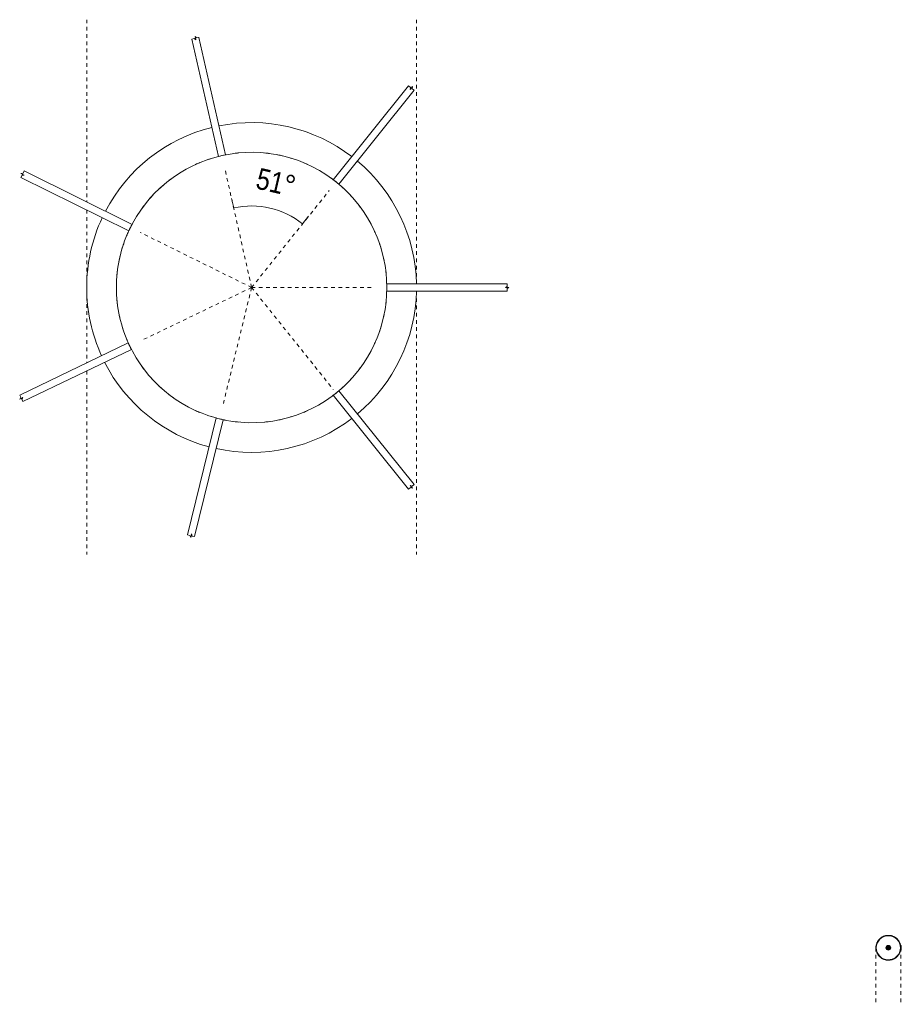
# Model space of a CAD drawing. Header units: millimetres. Extents: x 5395 to 10087, y 397 to 7363.
# Tile 14 of 14: x 9356 to 10087, y 6547 to 7363. Entities that reach past the tile are written whole.
import ezdxf

# ---------------------------------------------------------------- set-up
doc = ezdxf.new("R2010")
doc.units = ezdxf.units.MM
doc.linetypes.add('Dash', pattern=[6, 3, -3])
doc.layers.add('A-ANNO-DIMS', color=7, linetype='Dash', lineweight=9, true_color=0xd2d2d2)
for name, color, linetype, lineweight in [('A-ANNO-DIMS-8', 7, 'Continuous', 9), ('A-DETL-GENF', 7, 'Continuous', 9), ('E-LITE-EQPM', 7, 'Continuous', 20)]:
    doc.layers.add(name, color=color, linetype=linetype, lineweight=lineweight)
doc.styles.add('Arial Narrow_3', font='ARIALN.TTF', dxfattribs={"height": 17.6})
doc.dimstyles.new('Angular_-_3mm_Arial_1', dxfattribs={"dimscale": 304.8, "dimtxt": 18.012385, "dimasz": 0, "dimexe": 0.026247, "dimexo": 0.052493, "dimgap": 0.026247, "dimtad": 1, "dimdec": 0, "dimzin": 0, "dimdsep": 46, "dimtxsty": 'Arial Narrow_3', "dimblk1": 'NONE', "dimblk2": 'NONE', "dimsah": 1, "dimcen": 0.09, "dimadec": 0, "dimazin": 0, "dimtfac": 1, "dimtdec": 4, "dimtix": 1, "dimtmove": 0, "dimatfit": 3, "dimfxl": 1, "dimtvp": 1, "dimtolj": 1, "dimtzin": 0, "dimarcsym": 2})

# ---------------------------------------------------------------- blocks, each defined once
blk = doc.blocks.new('64314-7L   _Suspended_tensor - 64314 MAMBO_CONGA_SAMBA Black structure pendant lamp with tensioner-545310-Planta_PDF Floron')
at = {"layer": 'E-LITE-EQPM'}
for p, q in [((-163.46, 134.73), (-163.55, 134.81)), ((3, 122.77), (3, 122.8)), ((3, 115.68), (3, 115.7)), ((-3, 112.05), (-3, 111.95)), ((3, 111.95), (3, 112.05)), ((-94.75, 79.71), (-94.78, 79.74)), ((-94.66, 79.64), (-94.75, 79.71)), ((-87.72, 74.08), (-87.76, 74.12)), ((87.81, 74.21), (87.75, 74.16)), ((-89.34, 67.7), (-89.25, 67.62)), ((-86.56, 73.15), (-86.59, 73.18)), ((86.14, 72.87), (86.11, 72.85)), ((86.57, 73.22), (86.52, 73.18)), ((-109.97, -21.69), (-110, -21.55)), ((109.57, -23.6), (109.47, -23.58)), ((110.3, -23.78), (110.25, -23.77)), ((119.41, -26), (119.3, -25.97)), ((-207.29, -43.62), (-207.39, -43.64)), ((-52.3, -99.01), (-52.35, -99.11)), ((-47.3, -102.44), (-47.28, -102.4)), ((51.28, -99.67), (51.24, -99.57)), ((53.35, -103.96), (53.33, -103.92)), ((-96.56, -188.52), (-96.61, -188.62))]:
    blk.add_line(p, q, dxfattribs=at)
at = {"layer": 'E-LITE-EQPM', "flags": 128}
blk.add_lwpolyline([(51.62, -100.37), (51.61, -100.34), (51.59, -100.3)], dxfattribs=at)
at = {"layer": 'E-LITE-EQPM'}
for radius, start, end in [(136.69, 91.26209, 140.05664), (136.69, 39.96484, 88.74063), (112.09, 106.76361, 108.91441), (112.09, 101.12795, 103.20988), (112.09, 95.48478, 97.54425), (112.09, 82.45575, 84.51522), (112.09, 76.79012, 78.87205), (112.09, 71.08559, 73.23639), (112.09, 112.45575, 114.51522), (112.09, 65.48478, 67.54425), (112.09, 125.48478, 127.54425), (112.09, 52.45575, 54.51522), (136.69, 142.57534, 191.43546), (112.09, 131.08559, 133.23639), (112.09, 46.76361, 48.91441), (136.69, 347.56801, 37.44787), (112.09, 136.76361, 138.91441), (112.09, 41.08559, 43.23639), (112.09, 142.83974, 144.51522), (112.09, 35.48478, 37.17394), (112.09, 155.48478, 157.54425), (112.09, 22.45575, 24.51522), (112.09, 161.08559, 163.23639), (112.09, 16.76361, 18.91441), (112.09, 166.76361, 168.91441), (112.09, 11.08559, 13.23639), (112.09, 172.45575, 174.51522), (112.09, 5.48478, 7.54425), (112.09, 185.48478, 187.54425), (112.09, 352.45575, 354.51522), (112.09, 347.83536, 348.91441), (112.09, 196.76361, 198.91441), (112.09, 341.08559, 343.23639), (136.69, 193.95579, 242.4296), (136.69, 296.95147, 345.04829), (112.09, 202.45575, 204.51522), (112.09, 335.48478, 337.54425), (112.09, 215.48478, 217.54425), (112.09, 322.45575, 324.51522), (112.09, 221.08559, 223.23639), (112.09, 316.76361, 318.91441), (112.09, 226.76361, 228.91441), (112.09, 232.45575, 234.51522), (112.09, 305.48478, 307.54425), (112.09, 311.08559, 313.23639), (112.09, 245.48478, 247.54425), (112.09, 251.08559, 253.23639), (112.09, 286.76361, 288.91441), (112.09, 292.45575, 294.16103), (112.09, 256.79012, 258.87205), (112.09, 262.45575, 264.51522), (112.09, 275.48478, 277.54425), (112.09, 281.12795, 283.20988), (136.69, 244.94815, 270), (136.69, 270, 294.43411)]:
    blk.add_arc((0, 0), radius, start, end, dxfattribs=at)
blk = doc.blocks.new('canopy_soporte - canopy-557651-Planta_PDF Fixing Holes Copy 1')
at = {"layer": 'E-LITE-EQPM', "color": 253, "true_color": 0xaaaaaa}
for p, q in [((10.74, 2), (9.78, 2)), ((10.74, 2), (10.74, 0)), ((10.74, 0), (10.74, -2)), ((9.78, -2), (10.74, -2))]:
    blk.add_line(p, q, dxfattribs=at)
at = {"layer": 'E-LITE-EQPM', "color": 253, "true_color": 0xaaaaaa, "flags": 128}
for points in [[(0, 10.29), (-0.41, 10.28), (-0.82, 10.26), (-1.23, 10.22), (-1.64, 10.16), (-2.04, 10.09), (-2.45, 10), (-2.84, 9.89), (-3.24, 9.77), (-3.63, 9.63), (-4.01, 9.48), (-4.38, 9.31), (-4.75, 9.13), (-5.11, 8.93), (-5.47, 8.72), (-5.81, 8.5), (-6.15, 8.26), (-6.47, 8), (-6.79, 7.74), (-7.09, 7.46), (-7.38, 7.17), (-7.66, 6.87), (-7.93, 6.56), (-8.19, 6.24), (-8.43, 5.9), (-8.66, 5.56), (-8.88, 5.21), (-9.08, 4.85), (-9.26, 4.48), (-9.44, 4.11), (-9.59, 3.73), (-9.73, 3.34), (-9.86, 2.95), (-9.97, 2.55), (-10.07, 2.15), (-10.14, 1.75), (-10.2, 1.34), (-10.25, 0.93), (-10.28, 0.52), (-10.29, 0.11), (-10.29, -0.3), (-10.27, -0.71), (-10.23, -1.12), (-10.18, -1.53), (-10.11, -1.94), (-10.02, -2.34), (-9.92, -2.74), (-9.8, -3.13), (-9.67, -3.52), (-9.52, -3.91), (-9.36, -4.28), (-9.18, -4.65), (-8.99, -5.02), (-8.78, -5.37), (-8.56, -5.72), (-8.32, -6.06), (-8.07, -6.39), (-7.81, -6.7), (-7.54, -7.01), (-7.25, -7.31), (-6.95, -7.59), (-6.64, -7.86), (-6.32, -8.12), (-5.99, -8.37), (-5.65, -8.6), (-5.31, -8.82), (-4.95, -9.02), (-4.58, -9.22), (-4.21, -9.39), (-3.83, -9.55), (-3.45, -9.7), (-3.06, -9.83), (-2.66, -9.94), (-2.26, -10.04), (-1.86, -10.12), (-1.45, -10.19), (-1.04, -10.24), (-0.63, -10.27), (-0.22, -10.29), (0, -10.29)], [(10.1, 2), (10.02, 2.34), (9.92, 2.74), (9.8, 3.13), (9.67, 3.52), (9.52, 3.91), (9.36, 4.28), (9.18, 4.65), (8.99, 5.02), (8.78, 5.37), (8.56, 5.72), (8.32, 6.06), (8.07, 6.39), (7.81, 6.7), (7.54, 7.01), (7.25, 7.31), (6.95, 7.59), (6.64, 7.86), (6.32, 8.12), (5.99, 8.37), (5.65, 8.6), (5.31, 8.82), (4.95, 9.02), (4.58, 9.22), (4.21, 9.39), (3.83, 9.55), (3.45, 9.7), (3.06, 9.83), (2.66, 9.94), (2.26, 10.04), (1.86, 10.12), (1.45, 10.19), (1.04, 10.24), (0.63, 10.27), (0.22, 10.29), (0, 10.29)], [(0, -10.29), (0.41, -10.28), (0.82, -10.26), (1.23, -10.22), (1.64, -10.16), (2.04, -10.09), (2.45, -10), (2.84, -9.89), (3.24, -9.77), (3.63, -9.63), (4.01, -9.48), (4.38, -9.31), (4.75, -9.13), (5.11, -8.93), (5.47, -8.72), (5.81, -8.5), (6.15, -8.26), (6.47, -8), (6.79, -7.74), (7.09, -7.46), (7.38, -7.17), (7.66, -6.87), (7.93, -6.56), (8.19, -6.24), (8.43, -5.9), (8.66, -5.56), (8.88, -5.21), (9.08, -4.85), (9.26, -4.48), (9.44, -4.11), (9.59, -3.73), (9.73, -3.34), (9.86, -2.95), (9.97, -2.55), (10.07, -2.15), (10.09, -2.01)]]:
    blk.add_lwpolyline(points, dxfattribs=at)
at = {"layer": 'E-LITE-EQPM', "color": 253, "true_color": 0xaaaaaa}
for start, end in [(90, 270), (270, 90)]:
    blk.add_arc((0, 0), 10, start, end, dxfattribs=at)
for points, knots in [([(0, 10), (-0.34, 10), (-0.99, 9.97), (-2.23, 9.78), (-3.19, 9.49), (-3.76, 9.27), (-3.98, 9.18), (-4.11, 9.12), (-4.19, 9.09), (-4.22, 9.07)], [0, 0, 0, 0, 0.1428571, 0.2857143, 0.5714286, 0.6785714, 0.7321429, 0.7857143, 0.8392857, 0.8392857, 0.8392857, 0.8392857]), ([(4.25, 9.06), (4.17, 9.09), (3.84, 9.24), (2.92, 9.6), (1.48, 9.93), (0.5, 10), (0, 10)], [0.1428571, 0.1428571, 0.1428571, 0.1428571, 0.2857143, 0.5714286, 0.7857143, 1, 1, 1, 1]), ([(9.9, 1.43), (9.89, 1.48), (9.87, 1.63), (9.85, 1.75), (9.84, 1.81)], [0.753091, 0.753091, 0.753091, 0.753091, 0.7916667, 0.8611111, 0.8611111, 0.8611111, 0.8611111]), ([(9.97, 0.78), (9.97, 0.83), (9.95, 1.01), (9.93, 1.18), (9.92, 1.29)], [0.62653234, 0.62653234, 0.62653234, 0.62653234, 0.65277778, 0.72222222, 0.72222222, 0.72222222, 0.72222222]), ([(10, 0.09), (10, 0.16), (10, 0.31), (9.99, 0.51), (9.98, 0.63), (9.98, 0.69)], [0.51388889, 0.51388889, 0.51388889, 0.51388889, 0.54861111, 0.58333333, 0.61235075, 0.61235075, 0.61235075, 0.61235075]), ([(-4.25, -9.06), (-4.17, -9.09), (-3.84, -9.24), (-2.92, -9.6), (-1.48, -9.93), (-0.5, -10), (0, -10)], [0.1428571, 0.1428571, 0.1428571, 0.1428571, 0.2857143, 0.5714286, 0.7857143, 1, 1, 1, 1]), ([(0, -10), (0.34, -10), (0.99, -9.97), (2.23, -9.78), (3.19, -9.49), (3.76, -9.27), (3.98, -9.18), (4.11, -9.12), (4.19, -9.09), (4.22, -9.07)], [0, 0, 0, 0, 0.1428571, 0.2857143, 0.5714286, 0.6785714, 0.7321429, 0.7857143, 0.8392857, 0.8392857, 0.8392857, 0.8392857])]:
    blk.add_open_spline(points, degree=3, knots=knots, dxfattribs=at)
for points in [[(9.84, 1.81), (9.82, 1.94), (9.8, 2), (9.8, 2)], [(10, -0.35), (10, -0.2), (10, -0.06), (10, 0.09)], [(9.8, -2), (9.8, -2), (9.81, -1.98), (9.82, -1.92), (9.83, -1.88)], [(9.83, -1.88), (9.83, -1.84), (9.85, -1.74), (9.87, -1.61), (9.89, -1.53)], [(9.95, -1), (9.96, -0.9), (9.97, -0.79), (9.98, -0.68)]]:
    blk.add_open_spline(points, degree=3, dxfattribs=at)
blk = doc.blocks.new('DIMBLOCK14-Planta_PDF Floron')
at = {"layer": 'A-ANNO-DIMS-8', "color": 251, "true_color": 0x5b5b5b, "transparency": 16777216}
for p, q in [((9533.53, 7207.38), (9531.77, 7215.18)), ((9533.53, 7207.38), (9533.53, 7207.38)), ((9590.64, 7194.2), (9595.64, 7200.44)), ((9590.64, 7194.2), (9590.64, 7194.2)), ((9590.64, 7194.2), (9590.64, 7194.2))]:
    blk.add_line(p, q, dxfattribs=at)
blk.add_arc((9548.38, 7141.43), 67.6, 51.31426, 102.69478, dxfattribs=at)
blk.add_arc((9548.38, 7141.43), 67.6, 51.31426, 102.69478, dxfattribs=at)
at = {"layer": 'A-ANNO-DIMS-8', "color": 0, "transparency": 16777216, "insert": (9554.9, 7240.86), "char_height": 17.6, "width": 38.4264, "attachment_point": 1, "rotation": 347.00452, "line_spacing_factor": 0.974696, "style": 'Arial Narrow_3'}
blk.add_mtext('51°', dxfattribs=at)
blk = doc.blocks.new('_None')

msp = doc.modelspace()

# ---------------------------------------------------------------- hatches: boundary and pattern name
at = {"layer": 'A-DETL-GENF', "true_color": 0xe2e2e2}
msp.add_hatch(color=254, dxfattribs=at).paths.add_polyline_path([(10076.14, 6592.11), (10076.66, 6592.17), (10077.14, 6592.37), (10077.55, 6592.69), (10077.87, 6593.11), (10078.07, 6593.59), (10078.14, 6594.11), (10078.07, 6594.63), (10077.87, 6595.11), (10077.55, 6595.53), (10077.14, 6595.84), (10076.66, 6596.04), (10076.14, 6596.11), (10075.62, 6596.04), (10075.14, 6595.84), (10074.72, 6595.53), (10074.4, 6595.11), (10074.2, 6594.63), (10074.14, 6594.05), (10074.2, 6593.59), (10074.4, 6593.11), (10074.72, 6592.69), (10075.14, 6592.37), (10075.62, 6592.17)], flags=0)

# ---------------------------------------------------------------- linework, layer by layer
at = {"layer": 'A-ANNO-DIMS'}
for p, q in [((9411.69, 7363.43), (9411.69, 7212.38)), ((9685.08, 7363.43), (9685.08, 7144.44)), ((9548.38, 7141.43), (9526.19, 7239.96)), ((9548.38, 7141.43), (9612.76, 7221.83)), ((9411.69, 7205.68), (9411.69, 7079)), ((9548.38, 7141.43), (9456.06, 7187.09)), ((9548.38, 7141.43), (9458.27, 7098.08)), ((9548.38, 7141.43), (9524.48, 7043.3)), ((9548.38, 7141.43), (9616.07, 7056.97)), ((9548.38, 7141.43), (9649.38, 7141.43)), ((9685.08, 7138.44), (9685.08, 6920.19)), ((9411.69, 7072.34), (9411.69, 6920.19)), ((10065.85, 6594.11), (10065.85, 6547.23)), ((10086.43, 6594.11), (10086.43, 6547.23))]:
    msp.add_line(p, q, dxfattribs=at)
at = {"layer": 'E-LITE-EQPM'}
for p, q in [((9500.91, 7347.85), (9498.91, 7347.4)), ((9498.91, 7347.4), (9520.83, 7250.08)), ((9502.17, 7346.6), (9500.91, 7347.85)), ((9502.76, 7348.27), (9501.51, 7349.52)), ((9501.51, 7349.52), (9502.17, 7346.6)), ((9504.77, 7348.72), (9502.76, 7348.27)), ((9526.68, 7251.4), (9504.77, 7348.72)), ((9678.43, 7308.64), (9616.07, 7230.78)), ((9680.03, 7307.36), (9678.43, 7308.64)), ((9681.71, 7307.94), (9679.83, 7305.59)), ((9679.83, 7305.59), (9680.03, 7307.36)), ((9681.51, 7306.17), (9681.71, 7307.94)), ((9683.11, 7304.89), (9681.51, 7306.17)), ((9620.75, 7227.03), (9683.11, 7304.89)), ((9358.95, 7236.18), (9357.19, 7235.99)), ((9357.19, 7235.99), (9359.87, 7234.66)), ((9358.11, 7234.48), (9357.2, 7232.64)), ((9357.2, 7232.64), (9446.62, 7188.41)), ((9359.87, 7234.66), (9358.11, 7234.48)), ((9359.86, 7238.02), (9358.95, 7236.18)), ((9449.28, 7193.79), (9359.86, 7238.02)), ((9760.19, 7144.43), (9660.43, 7144.44)), ((9758.69, 7141.43), (9760.19, 7142.38)), ((9760.19, 7142.38), (9760.19, 7144.43)), ((9660.43, 7138.44), (9760.19, 7138.43)), ((9761.69, 7141.43), (9758.69, 7141.43)), ((9760.19, 7140.48), (9761.69, 7141.43)), ((9760.19, 7138.43), (9760.19, 7140.48)), ((9446.12, 7095.56), (9356.22, 7052.32)), ((9358.82, 7046.91), (9448.72, 7090.15)), ((9356.22, 7052.32), (9357.11, 7050.47)), ((9616.11, 7052.12), (9678.48, 6974.27)), ((9683.17, 6978.02), (9620.79, 7055.87)), ((9357.11, 7050.47), (9356.17, 7048.96)), ((9356.17, 7048.96), (9358.87, 7050.26)), ((9358.87, 7050.26), (9357.93, 7048.76)), ((9357.93, 7048.76), (9358.82, 7046.91)), ((9518.95, 7033.28), (9495.32, 6936.36)), ((9501.15, 6934.94), (9524.78, 7031.86)), ((9678.48, 6974.27), (9680.08, 6975.55)), ((9681.76, 6974.97), (9679.89, 6977.31)), ((9679.89, 6977.31), (9681.56, 6976.74)), ((9680.08, 6975.55), (9681.76, 6974.97)), ((9681.56, 6976.74), (9683.17, 6978.02)), ((9495.32, 6936.36), (9497.32, 6935.88)), ((9497.32, 6935.88), (9497.88, 6934.19)), ((9497.88, 6934.19), (9498.59, 6937.11)), ((9498.59, 6937.11), (9499.16, 6935.43)), ((9499.16, 6935.43), (9501.15, 6934.94))]:
    msp.add_line(p, q, dxfattribs=at)
for centre, radius, start, end in [((9548.38, 7141.43), 112.09, 50, 155), ((9548.38, 7141.43), 112.09, 101.16547, 104.23287), ((9548.38, 7141.43), 112.09, 49.78495, 52.85235), ((9548.38, 7141.43), 112.09, 0.00434, 49.7854), ((9548.38, 7141.43), 112.09, 152.15581, 155.22321), ((9548.38, 7141.43), 112.09, 155.22834, 180), ((9548.38, 7141.43), 112.09, 358.47069, 1.53809), ((9548.38, 7141.43), 112.09, 180, 204.99727), ((9548.38, 7141.43), 112.09, 310.24215, 359.98738), ((9548.38, 7141.43), 112.09, 204.16098, 207.22837), ((9548.38, 7141.43), 112.09, 205.00264, 254.77217), ((9548.38, 7141.43), 112.09, 255, 310), ((9548.38, 7141.43), 112.09, 307.17421, 310.24161), ((9548.38, 7141.43), 112.09, 254.77565, 257.84304), ((10076.14, 6594.11), 2, 90, 270), ((10076.14, 6594.11), 2, 270, 90)]:
    msp.add_arc(centre, radius, start, end, dxfattribs=at)
at = {"layer": 'E-LITE-EQPM', "color": 253, "true_color": 0xaaaaaa}
for start, end in [(90, 270), (270, 90)]:
    msp.add_arc((10076.14, 6594.11), 2, start, end, dxfattribs=at)

# ---------------------------------------------------------------- block references
at = {"layer": 'E-LITE-EQPM', "rotation": 269.9999999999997}
msp.add_blockref('64314-7L   _Suspended_tensor - 64314 MAMBO_CONGA_SAMBA Black structure pendant lamp with tensioner-545310-Planta_PDF Floron', (9548.38, 7141.43), dxfattribs=at)
at = {"layer": 'E-LITE-EQPM', "color": 253, "true_color": 0xaaaaaa}
msp.add_blockref('canopy_soporte - canopy-557651-Planta_PDF Fixing Holes Copy 1', (10076.14, 6594.11), dxfattribs=at)

# ---------------------------------------------------------------- dimensions: what is measured, and where the dimension line sits
at = {"layer": 'A-ANNO-DIMS', "color": 251, "linetype": 'Continuous', "true_color": 0x5b5b5b}
dim = msp.add_angular_dim_3p(base=(9573.22, 7204.3), center=(9548.38, 7141.43), p1=(9600.64, 7206.69), p2=(9530.01, 7222.99), dimstyle='Angular_-_3mm_Arial_1', override={"dimpost": '<>', "dimfxl": 72.47977}, dxfattribs=at)
dim.commit()
dim.dimension.update_dxf_attribs({"geometry": 'DIMBLOCK14-Planta_PDF Floron', "text_midpoint": (9567.41, 7223.85)})

doc.saveas('drawing.dxf')
